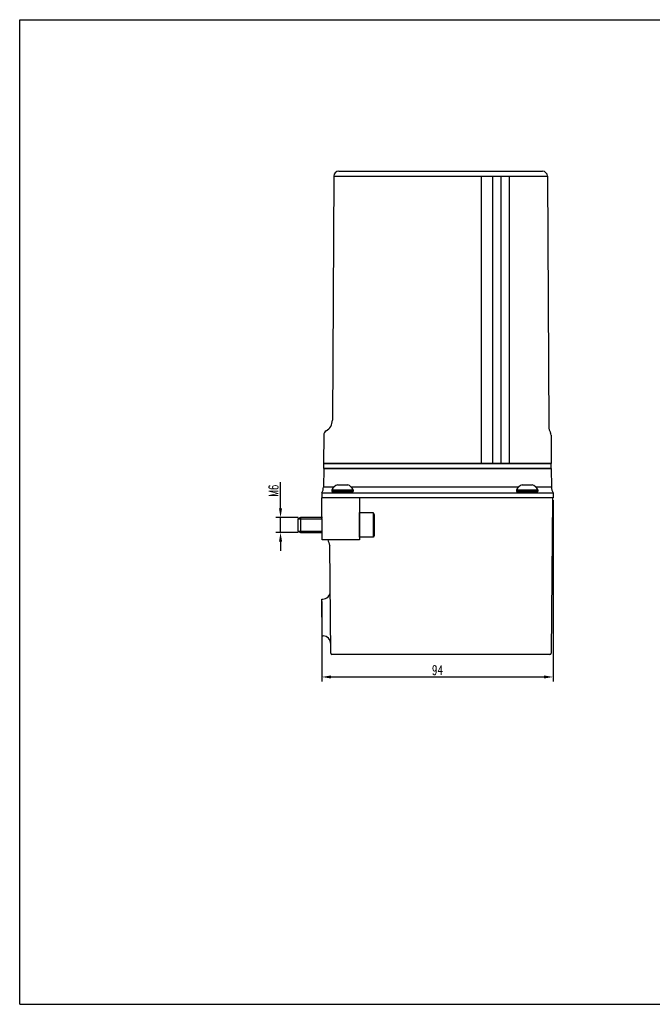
# Model space of a CAD drawing. Header units: millimetres. Extents: x 10 to 584, y 10 to 410.
# Tile 1 of 5: x 10 to 267, y 10 to 410. Entities that reach past the tile are written whole.
import ezdxf

# ---------------------------------------------------------------- set-up
doc = ezdxf.new("R2010")
doc.units = ezdxf.units.MM
doc.header["$LTSCALE"] = 32.67
doc.header["$PDMODE"] = 3
doc.header["$PDSIZE"] = 0.3125
doc.linetypes.add('HIDDEN1', pattern=[4, 3, -1])
doc.linetypes.add('THIN', pattern=[200000, 200000, 0])
doc.layers.get('0').update_dxf_attribs({"linetype": 'CONTINUOUS'})
doc.layers.get('Defpoints').update_dxf_attribs({"linetype": 'CONTINUOUS'})
doc.layers.add('DIM', color=2, linetype='CONTINUOUS')
doc.layers.add('LUG400', color=7, linetype='CONTINUOUS')
doc.styles.get("Standard").update_dxf_attribs({"font": 'romand.shx', "width": 0.7, "bigfont": 'chineset.shx'})
doc.dimstyles.new('ISO-25', dxfattribs={"dimscale": 1.5, "dimtxt": 2.5, "dimasz": 2.5, "dimexe": 1.25, "dimexo": 0.625, "dimtad": 1, "dimdec": 0, "dimtxsty": 'STANDARD', "dimcen": 2.5, "dimadec": 0, "dimazin": 0, "dimtfac": 1, "dimtdec": 0, "dimtmove": 0, "dimatfit": 3, "dimfxl": 1, "dimarcsym": 0})

# ---------------------------------------------------------------- blocks, each defined once
blk = doc.blocks.new('*D2')
at = {"layer": 'Defpoints', "color": 0}
for p in [(226.72, 215.73), (132.72, 174.63), (226.72, 142.98)]:
    blk.add_point(p, dxfattribs=at)
at = {"layer": 'DIM', "color": 0, "lineweight": -2}
for p, q in [((226.72, 214.8), (226.72, 141.11)), ((132.72, 173.7), (132.72, 141.11)), ((136.47, 142.98), (222.97, 142.98))]:
    blk.add_line(p, q, dxfattribs=at)
at = {"layer": 'DIM', "color": 0}
for points in [[(136.47, 143.61), (136.47, 142.36), (132.72, 142.98)], [(222.97, 143.61), (222.97, 142.36), (226.72, 142.98)]]:
    blk.add_solid(points, dxfattribs=at)
at = {"layer": 'DIM', "color": 0, "insert": (179.72, 145.79), "char_height": 3.75, "attachment_point": 5}
blk.add_mtext('94', dxfattribs=at)
blk = doc.blocks.new('*D6')
at = {"layer": 'Defpoints', "color": 0}
for p in [(115.97, 207.73), (124.02, 207.73), (124.02, 201.73)]:
    blk.add_point(p, dxfattribs=at)
at = {"layer": 'DIM', "color": 0, "lineweight": -2}
for p, q in [((115.97, 211.48), (115.97, 222.11)), ((123.08, 207.73), (114.1, 207.73)), ((115.97, 201.73), (115.97, 207.73)), ((123.08, 201.73), (114.1, 201.73)), ((115.97, 197.98), (115.97, 194.23))]:
    blk.add_line(p, q, dxfattribs=at)
at = {"layer": 'DIM', "color": 0}
for points in [[(115.35, 211.48), (116.6, 211.48), (115.97, 207.73)], [(115.35, 197.98), (116.6, 197.98), (115.97, 201.73)]]:
    blk.add_solid(points, dxfattribs=at)
at = {"layer": 'DIM', "color": 0, "insert": (113.16, 218.67), "char_height": 3.75, "attachment_point": 5, "rotation": 90}
blk.add_mtext('M6', dxfattribs=at)

msp = doc.modelspace()

# ---------------------------------------------------------------- linework, layer by layer
at = {"color": 1, "linetype": 'Continuous'}
for p, q in [((10, 10), (10, 410)), ((10, 410), (584, 410)), ((10, 10), (584, 10))]:
    msp.add_line(p, q, dxfattribs=at)
at = {"layer": 'LUG400'}
for p, q in [((139.62, 348.43), (222.4, 348.43)), ((137.62, 346.44), (137.05, 247.27)), ((137.62, 346.44), (224.39, 346.44)), ((143.57, 346.43), (173.57, 346.43)), ((197.45, 346.44), (197.45, 229.73)), ((202.07, 346.44), (202.07, 229.73)), ((205.54, 346.44), (205.54, 229.73)), ((208.81, 346.44), (208.81, 229.73)), ((224.39, 346.44), (224.98, 244.68)), ((133.53, 241.24), (133.47, 229.73)), ((225.9, 241.24), (225.97, 229.73)), ((133.47, 229.73), (225.97, 229.73)), ((133.52, 227.73), (133.52, 229.73)), ((225.92, 229.73), (133.52, 229.73)), ((225.92, 227.73), (225.92, 229.73)), ((133.52, 227.73), (133.41, 220.15)), ((225.92, 227.73), (133.52, 227.73)), ((133.52, 227.73), (225.92, 227.73)), ((225.92, 227.73), (226.03, 220.15)), ((137.7, 220.15), (133.41, 220.15)), ((139.09, 221.08), (143.25, 221.08)), ((212.7, 220.15), (144.64, 220.15)), ((214.09, 221.08), (218.25, 221.08)), ((226.03, 220.15), (219.64, 220.15)), ((132.75, 217.73), (132.72, 215.73)), ((132.75, 217.73), (226.69, 217.73)), ((136.79, 219), (145.54, 219)), ((136.79, 219), (136.79, 218.33)), ((136.79, 218.33), (145.54, 218.33)), ((145.42, 218.33), (136.92, 218.33)), ((145.54, 219), (145.54, 218.33)), ((211.79, 219), (220.54, 219)), ((211.79, 219), (211.79, 218.33)), ((211.79, 218.33), (220.54, 218.33)), ((220.42, 218.33), (211.92, 218.33)), ((220.42, 218.33), (211.92, 218.33)), ((220.54, 219), (220.54, 218.33)), ((226.69, 217.73), (226.72, 215.73)), ((226.72, 215.73), (132.72, 215.73)), ((226.42, 215.73), (132.72, 215.73)), ((132.87, 198.73), (132.72, 215.73)), ((148.02, 215.73), (148.02, 198.73)), ((226.42, 215.73), (225.87, 152.63)), ((153.62, 209.73), (153.62, 199.73)), ((124.02, 207.73), (124.02, 201.73)), ((148.02, 198.73), (132.87, 198.73)), ((136.36, 152.63), (135.98, 196.37)), ((132.72, 174.63), (133.15, 174.63)), ((132.85, 159.63), (132.72, 174.63)), ((132.85, 159.63), (133.33, 159.63)), ((225.37, 152.13), (136.86, 152.13))]:
    msp.add_line(p, q, dxfattribs=at)
at = {"layer": 'LUG400', "color": 3, "linetype": 'HIDDEN1'}
msp.add_line((139.62, 346.43), (144.21, 346.43), dxfattribs=at)
at = {"layer": 'LUG400', "color": 4, "linetype": 'THIN'}
for p, q in [((123.02, 207.23), (133.02, 207.23)), ((123.02, 202.23), (133.02, 202.23))]:
    msp.add_line(p, q, dxfattribs=at)
at = {"layer": 'LUG400'}
msp.add_lwpolyline([(148.02, 209.73), (153.62, 209.73), (154.02, 209.04), (154.02, 200.43), (153.62, 199.73), (148.02, 199.73)], close=True, dxfattribs=at)
msp.add_lwpolyline([(133.02, 207.73), (124.02, 207.73), (123.02, 207.23), (123.02, 202.23), (124.02, 201.73), (133.02, 201.73)], dxfattribs=at)
for centre, radius, start, end in [((139.62, 346.43), 2, 90, 179.6705), ((222.4, 346.43), 2, 0.3295, 90), ((132.05, 247.3), 5, 299.8704, 359.6705), ((229.98, 244.71), 5, 180.3295, 209.7452), ((135.53, 241.23), 2, 119.8704, 179.6705), ((223.9, 241.23), 2, 0.3295, 29.7452), ((128.41, 220.22), 5, 330.1436, 359.1815), ((141.17, 216.49), 5.04, 114.395, 150.1524), ((141.17, 216.49), 5.04, 29.8476, 65.605), ((216.17, 216.49), 5.04, 114.395, 150.1524), ((216.17, 216.49), 5.04, 29.8476, 65.605), ((231.03, 220.22), 5, 180.8185, 209.8564), ((183.02, 213.33), 50, 196.9777, 199.8289), ((133.15, 177.63), 3, 270, 0.5), ((133.33, 156.63), 3, 0.5, 90), ((136.86, 152.63), 0.5, 180.5, 270), ((225.37, 152.63), 0.5, 270, 359.5)]:
    msp.add_arc(centre, radius, start, end, dxfattribs=at)

# ---------------------------------------------------------------- dimensions: what is measured, and where the dimension line sits
at = {"layer": 'DIM'}
dim = msp.add_linear_dim(base=(115.97, 207.73), p1=(124.02, 201.73), p2=(124.02, 207.73), angle=90, text='M<>', dimstyle='ISO-25', override={"dimtdec": 8}, dxfattribs=at)
dim.commit()
dim.dimension.update_dxf_attribs({"geometry": '*D6', "text_midpoint": (113.16, 218.67)})
dim = msp.add_linear_dim(base=(226.72, 142.98), p1=(132.72, 174.63), p2=(226.72, 215.73), dimstyle='ISO-25', dxfattribs=at)
dim.commit()
dim.dimension.update_dxf_attribs({"geometry": '*D2', "text_midpoint": (179.72, 145.79)})

doc.saveas('drawing.dxf')
